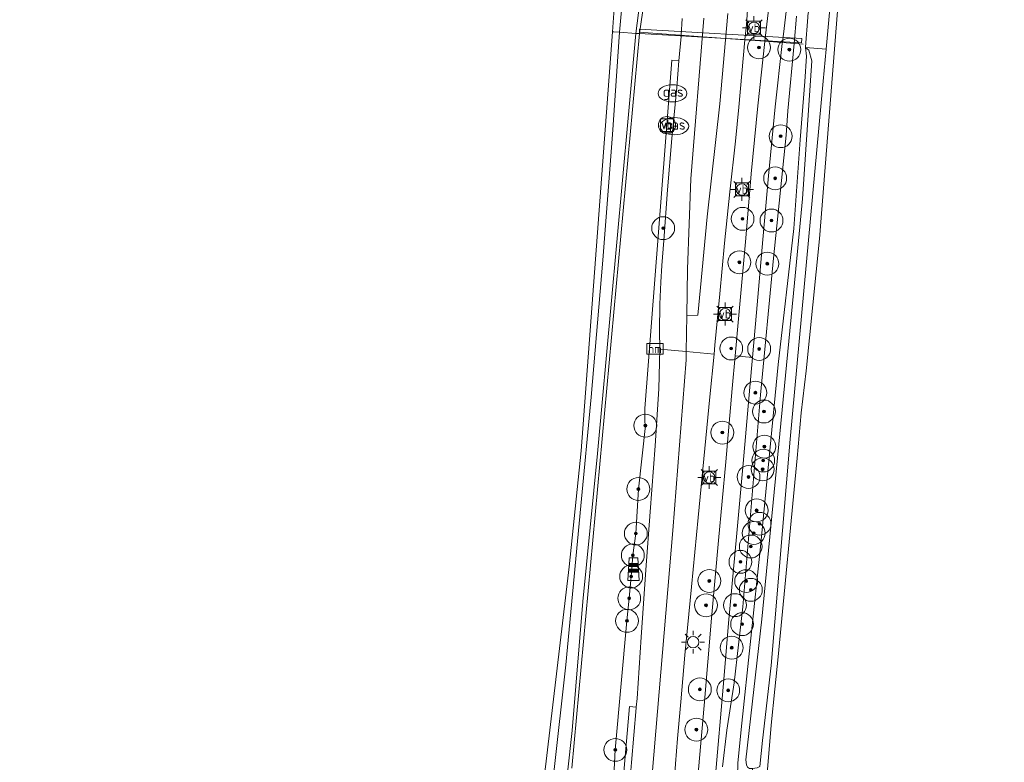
# Model space of a CAD drawing. Header units: metres. Extents: x 153919 to 160124, y 449312 to 452850.
# Tile 39 of 81: x 155938 to 156110, y 451610 to 451740. Entities that reach past the tile are written whole.
import ezdxf
from ezdxf.enums import TextEntityAlignment as Align

# ---------------------------------------------------------------- set-up
doc = ezdxf.new("R2010")
doc.units = ezdxf.units.M
for name, color, linetype, lineweight in [('B-WE-GR-BOOM-S', 90, 'Continuous', 25), ('B-WE-GR-GRAS-GV', 60, 'Continuous', 13), ('B-WE-GR-GROENVOORZIENING-GV', 80, 'Continuous', 18), ('B-WE-IE-MEUBILAIR_WEGMEUBILAIR-S', 7, 'Continuous', 25), ('B-WE-IE-MEUBILAIR_WEGMEUBILAIR_PAAL-S', 7, 'Continuous', 25), ('B-WE-KL-ET_LS_OV_LICHTMAST-S', 190, 'Continuous', 25), ('B-WE-KL-GAS_PUT-S', 30, 'Continuous', 25), ('B-WE-KW-KUNSTWERK_DUIKER-G', 170, 'Continuous', 18), ('B-WE-KW-KUNSTWERK_DUIKER-GV', 170, 'Continuous', 18), ('B-WE-OG-TOPOGRAFIE_WATER-GV', 130, 'Continuous', 18), ('B-WE-OG-TOPOGRAFIE_WATER_SLOOT-GV', 120, 'Continuous', 18), ('B-WE-VH-VERHARDING_GESLOTEN-GV', 252, 'Continuous', 18), ('B-WE-VH-VERHARDING_HALFVERHARDING-GV', 252, 'Continuous', 18)]:
    doc.layers.add(name, color=color, linetype=linetype, lineweight=lineweight)
doc.styles.add('NLCS-ISO', font='NLCS-ISO.ttf')

# ---------------------------------------------------------------- blocks, each defined once
blk = doc.blocks.new('SIE-WEG_VERKEERSBORD-SO')
at = {"color": 0, "linetype": 'ByBlock', "lineweight": 18}
blk.add_lwpolyline([(-1.125, -1.125), (1.125, -1.125), (1.125, 1.125), (-1.125, 1.125)], close=True, dxfattribs=at)
at = {"color": 0, "linetype": 'ByBlock', "lineweight": 18, "style": 'NLCS-ISO'}
blk.add_text('vb', height=1.5, dxfattribs=at).set_placement((0, 0), align=Align.MIDDLE_CENTER)
blk = doc.blocks.new('SKL-ET_OV_LICHTMAST-SO')
at = {"color": 0, "linetype": 'ByBlock', "lineweight": 18}
for points in [[(0, 2), (0, 1.25)], [(-1.25, 0), (-2, 0)], [(-1.41, 1.41), (-0.88, 0.88)], [(0.88, 0.88), (1.41, 1.41)], [(2, 0), (1.25, 0)], [(-1.41, -1.41), (-0.88, -0.88)], [(0, -1.25), (0, -2)], [(0.88, -0.88), (1.41, -1.41)]]:
    blk.add_lwpolyline(points, dxfattribs=at)
blk.add_circle((0, 0), 1, dxfattribs=at)
blk = doc.blocks.new('SIE-WEG_PAAL_VERKEERSBORD-SO')
at = {"color": 0, "linetype": 'ByBlock', "lineweight": 18}
blk.add_circle((0, 0), 1.5, dxfattribs=at)
at = {"color": 0, "linetype": 'ByBlock', "lineweight": 18, "style": 'NLCS-ISO'}
blk.add_text('vb', height=1.5, dxfattribs=at).set_placement((0, 0.13), align=Align.MIDDLE_CENTER)
blk = doc.blocks.new('SIE-WEG_PAAL_GRENSPAAL-SO')
at = {"linetype": 'ByBlock', "lineweight": 18}
h = blk.add_hatch(color=0, dxfattribs=at)
h.dxf.hatch_style = 1
h.paths.add_polyline_path([(0.90625, -0.5), (0.875, 0), (-0.875, 0), (-0.90625, -0.5)])
h.paths.add_polyline_path([(-0.8125, 1), (-0.84375, 0.5), (0.84375, 0.5), (0.8125, 1)])
at = {"color": 0, "linetype": 'ByBlock', "lineweight": 18}
blk.add_lwpolyline([(-1, -2), (1, -2), (0.75, 2), (-0.75, 2)], close=True, dxfattribs=at)
for points in [[(0.875, 0), (-0.875, 0)], [(0.84375, 0.5), (-0.84375, 0.5)], [(0.8125, 1), (-0.8125, 1)], [(0.90625, -0.5), (-0.90625, -0.5)]]:
    blk.add_lwpolyline(points, dxfattribs=at)
blk = doc.blocks.new('SIE-WEG_PAAL_HECTOMETERPAAL-SO')
at = {"color": 0, "linetype": 'ByBlock', "lineweight": 18}
blk.add_lwpolyline([(-1.44375, -0.94375), (1.44375, -0.94375), (1.44375, 0.94375), (-1.44375, 0.94375)], close=True, dxfattribs=at)
at = {"color": 0, "linetype": 'ByBlock', "lineweight": 18, "style": 'NLCS-ISO'}
blk.add_text('hm', height=1.5, dxfattribs=at).set_placement((0, 0), align=Align.MIDDLE_CENTER)
at = {"style": 'NLCS-ISO'}
blk.add_attdef('WAARDE', (2.13125, -1.69375), '', height=1.5, dxfattribs=at)
blk = doc.blocks.new('SKL-GAS_PUT-SO')
at = {"color": 0, "linetype": 'ByBlock', "lineweight": 18}
blk.add_ellipse((0, 0), major_axis=(2.5, 0), ratio=0.601255, dxfattribs=at)
at = {"color": 0, "linetype": 'ByBlock', "lineweight": 18, "style": 'NLCS-ISO'}
blk.add_text('gas', height=1.8, dxfattribs=at).set_placement((0.12, 0.3), align=Align.MIDDLE_CENTER)
blk = doc.blocks.new('SGR-BOOM_01-SO')
at = {"linetype": 'ByBlock', "lineweight": 18}
h = blk.add_hatch(color=0, dxfattribs=at)
h.dxf.hatch_style = 1
edge = h.paths.add_edge_path()
edge.add_arc((0, 0), 0.25, 0, 360)
at = {"color": 0, "linetype": 'ByBlock', "lineweight": 18}
for radius in [2, 0.25]:
    blk.add_circle((0, 0), radius, dxfattribs=at)

msp = doc.modelspace()

# ---------------------------------------------------------------- linework, layer by layer
at = {"layer": 'B-WE-GR-GRAS-GV', "flags": 128}
for points in [[(156029.35, 451606.962), (156033.749, 451644.4), (156035.888, 451664.701), (156041.327, 451737.99), (156041.934, 451746.17), (156042.069, 451747.991), (155984.938, 451775.782), (155970.884, 451781.186), (155963.135, 451784.165), (155960.139, 451785.317), (155937.846, 451794.233), (155917.216, 451804.29), (155884.66, 451819.962), (155880.879, 451821.616), (155879.628, 451822.163), (155879.51, 451821.04), (155869.668, 451727.718), (155865.53, 451688.485), (155864.948, 451675.306), (155864.741, 451670.626), (155861.618, 451607.156)], [(155931.116, 451805.689), (155947.529, 451797.964), (155962.185, 451790.698), (155977.729, 451783.391), (155990.156, 451776.408), (155993.062, 451775.092), (155997.271, 451773.544), (156005.551, 451769.384), (156014.728, 451764.659), (156021.873, 451761.593), (156027.83, 451758.777), (156036.77, 451754.635), (156037.61, 451754.193), (156040.457, 451752.808), (156044.413, 451750.882), (156046.166, 451749.584), (156046.705, 451748.833), (156047.109, 451747.485), (156046.871, 451743.345), (156046.06, 451737.653), (156034.207, 451609.159)], [(156111.336, 451769.366), (156103.593, 451770.277), (156094.205, 451771.286), (156088.242, 451772.012), (156085.293, 451771.757), (156083.154, 451770.093), (156082.166, 451768.271), (156082.245, 451766.394), (156082.222, 451764.064), (156081.444, 451757.712), (156080.705, 451748.764), (156080.693, 451741.597), (156077.548, 451701.764), (156075.212, 451678.663), (156074.322, 451671.336), (156073.672, 451663.379), (156070.347, 451628.677), (156069.734, 451623.007), (156069.104, 451616.684), (156068.417, 451608.273)], [(156041.496, 451606.64), (156041.838, 451612.381), (156043.878, 451634.95), (156044.269, 451638.893), (156044.609, 451642.714), (156044.9, 451646.413), (156045.427, 451650.222), (156045.867, 451658.005), (156047.094, 451669.098), (156046.997, 451669.691), (156046.985, 451672.098), (156051.725, 451733.045), (156052.972, 451732.921), (156053.333, 451737.159), (156053.345, 451737.379), (156053.507, 451740.282)]]:
    msp.add_lwpolyline(points, dxfattribs=at)
at = {"layer": 'B-WE-GR-GROENVOORZIENING-GV', "flags": 128}
for points in [[(156056.205, 451606.979), (156057.373, 451620.174), (156058.648, 451635.45), (156059.896, 451649), (156061.142, 451662.776), (156062.303, 451675.617), (156062.797, 451681.278), (156063.419, 451688.392), (156064.642, 451701.871), (156065.624, 451713.16), (156066.743, 451725.023), (156068.007, 451736.309), (156068.008, 451736.322), (156069.33, 451747.743)], [(156072.396, 451747.468), (156071.061, 451736.103)], [(156065.155, 451744.434), (156064.771, 451739.183), (156064.501, 451736.604), (156064.498, 451736.574), (156063.467, 451724.784), (156062.878, 451718.877), (156061.894, 451709.964), (156060.929, 451701.026), (156060.118, 451692.133), (156059.255, 451683.168), (156059.105, 451681.607), (156058.389, 451674.147), (156057.508, 451665.118), (156056.327, 451653.049), (156055.158, 451640.885), (156053.976, 451628.974), (156053.305, 451620.794), (156052.704, 451614.349), (156052.391, 451609.949)], [(156060.587, 451609.414), (156061.338, 451615.86), (156062.634, 451624.086), (156064.134, 451637.397), (156067.255, 451674.474), (156069.51, 451698.367), (156071.73, 451719.881), (156072.039, 451724.164), (156073.111, 451735.957), (156073.545, 451740.735)], [(156071.061, 451736.103), (156071.04, 451735.925), (156069.788, 451724.836), (156068.634, 451712.809), (156067.655, 451701.666), (156066.54, 451688.889), (156065.837, 451681.006), (156065.374, 451675.817), (156064.186, 451662.472), (156063.029, 451649.647), (156061.618, 451634.526), (156060.83, 451624.689), (156059.274, 451606.613)], [(156043.125, 451606.514), (156044.331, 451619.981), (156045.51, 451619.875), (156045.637, 451621.377), (156046.348, 451632.105), (156047.166, 451643.853), (156047.947, 451654.002), (156048.79, 451665.552), (156049.444, 451675.555), (156049.649, 451682.45), (156049.652, 451682.54), (156049.562, 451685.643), (156049.611, 451690.351), (156049.8, 451694.211), (156049.972, 451697.089), (156050.317, 451701.455), (156050.974, 451710.366), (156051.744, 451719.305), (156052.572, 451728.229), (156052.972, 451732.921), (156051.725, 451733.045), (156046.985, 451672.098), (156046.997, 451669.691), (156047.094, 451669.098), (156045.867, 451658.005), (156045.427, 451650.222), (156044.9, 451646.413), (156044.609, 451642.714), (156044.269, 451638.893), (156043.878, 451634.95), (156041.838, 451612.381), (156041.496, 451606.64)]]:
    msp.add_lwpolyline(points, dxfattribs=at)
at = {"layer": 'B-WE-KW-KUNSTWERK_DUIKER-G', "flags": 128}
for points in [[(156045.987, 451737.912), (156061.096, 451736.817), (156068.008, 451736.322)], [(156074.709, 451735.842), (156068.009, 451736.322)]]:
    msp.add_lwpolyline(points, dxfattribs=at)
at = {"layer": 'B-WE-KW-KUNSTWERK_DUIKER-GV', "flags": 128}
msp.add_lwpolyline([(156046.04, 451737.653), (156074.431, 451736.023), (156074.477, 451736.821), (156046.086, 451738.451)], close=True, dxfattribs=at)
at = {"layer": 'B-WE-OG-TOPOGRAFIE_WATER-GV', "flags": 128}
for points in [[(156082.282, 451773.437), (156081.828, 451773.225), (156080.546, 451771.75), (156079.09, 451769.494), (156078.514, 451768.266), (156078.241, 451766.217), (156078.009, 451764.731), (156077.235, 451759.78), (156077.195, 451753.646), (156076.568, 451746.654), (156075.522, 451740.811), (156075.502, 451740.544), (156075.118, 451735.305), (156075.126, 451735.219), (156078.711, 451734.93), (156080.148, 451750.309), (156081.717, 451765.912), (156082.055, 451770.133)], [(156075.126, 451735.219), (156075.707, 451734.762), (156076.214, 451732.892), (156074.586, 451708.788), (156073.159, 451694.056), (156067.465, 451635.234), (156064.653, 451610.618), (156064.764, 451609.76), (156064.957, 451609.334), (156065.327, 451609.136), (156065.826, 451609.101), (156065.853, 451609.099), (156066.668, 451609.227), (156067.098, 451609.485), (156067.613, 451614.034), (156069.123, 451627.166), (156072.419, 451666.732), (156075.605, 451701.559), (156078.191, 451729.36), (156078.711, 451734.93)]]:
    msp.add_lwpolyline(points, close=True, dxfattribs=at)
for points in [[(156043.131, 451744.306), (156042.564, 451737.902), (156045.402, 451737.7), (156046.187, 451743.63)], [(156033.451, 451608.385), (156034.278, 451615.758), (156036.128, 451638.346), (156038.738, 451664.235), (156041.083, 451690.359), (156044.082, 451722.853), (156045.402, 451737.7), (156042.564, 451737.902), (156041.369, 451720.027), (156039.658, 451698.038), (156037.631, 451674.082), (156035.785, 451655.044), (156033.193, 451627.286), (156031.081, 451608.404)]]:
    msp.add_lwpolyline(points, dxfattribs=at)
at = {"layer": 'B-WE-OG-TOPOGRAFIE_WATER_SLOOT-GV', "flags": 128}
for points in [[(156063.283, 451610.059), (156063.841, 451615.946), (156067.244, 451647.869), (156070.31, 451679.81), (156073.088, 451703.561), (156074.146, 451719.105), (156074.965, 451729.297), (156075.263, 451733.715), (156075.126, 451735.219), (156075.118, 451735.305), (156075.502, 451740.544), (156075.522, 451740.811), (156076.568, 451746.654), (156077.195, 451753.646), (156077.235, 451759.78), (156078.009, 451764.731), (156078.241, 451766.217), (156078.514, 451768.266), (156079.09, 451769.494), (156080.546, 451771.75), (156081.828, 451773.225), (156082.282, 451773.437)], [(156111.384, 451769.89), (156098.781, 451771.303), (156089.858, 451772.443), (156086.05, 451772.573), (156083.255, 451772.343), (156082.838, 451772.034), (156082.471, 451771.373), (156082.055, 451770.133), (156081.717, 451765.912), (156080.148, 451750.309), (156078.711, 451734.93), (156078.191, 451729.36), (156075.605, 451701.559), (156072.419, 451666.732), (156069.123, 451627.166), (156067.613, 451614.034), (156067.098, 451609.485)], [(156068.417, 451608.273), (156069.104, 451616.684), (156069.734, 451623.007), (156070.347, 451628.677), (156073.672, 451663.379), (156074.322, 451671.336), (156075.212, 451678.663), (156077.548, 451701.764), (156080.693, 451741.597), (156080.705, 451748.764), (156081.444, 451757.712), (156082.222, 451764.064), (156082.245, 451766.394), (156082.166, 451768.271), (156083.154, 451770.093), (156085.293, 451771.757), (156088.242, 451772.012), (156094.205, 451771.286), (156103.593, 451770.277), (156111.336, 451769.366)], [(156041.934, 451746.17), (156041.327, 451737.99), (156041.559, 451737.974), (156042.564, 451737.902), (156043.131, 451744.306)], [(156046.187, 451743.63), (156045.402, 451737.7), (156046.06, 451737.653), (156046.871, 451743.345)], [(156073.545, 451740.735), (156073.111, 451735.957), (156072.039, 451724.164), (156071.73, 451719.881), (156069.51, 451698.367), (156067.255, 451674.474), (156064.134, 451637.397), (156062.634, 451624.086), (156061.338, 451615.86), (156060.587, 451609.414)], [(156031.081, 451608.404), (156033.193, 451627.286), (156035.785, 451655.044), (156037.631, 451674.082), (156039.658, 451698.038), (156041.369, 451720.027), (156042.564, 451737.902), (156041.559, 451737.974), (156041.327, 451737.99), (156035.888, 451664.701), (156033.749, 451644.4), (156029.35, 451606.962)], [(156034.207, 451609.159), (156046.06, 451737.653), (156045.402, 451737.7), (156044.082, 451722.853), (156041.083, 451690.359), (156038.738, 451664.235), (156036.128, 451638.346), (156034.278, 451615.758), (156033.451, 451608.385)]]:
    msp.add_lwpolyline(points, dxfattribs=at)
msp.add_lwpolyline([(156065.492, 451605.611), (156065.826, 451609.101), (156065.327, 451609.136), (156064.957, 451609.334), (156064.764, 451609.76), (156064.653, 451610.618), (156067.465, 451635.234), (156073.159, 451694.056), (156074.586, 451708.788), (156076.214, 451732.892), (156075.707, 451734.762), (156075.126, 451735.219), (156075.263, 451733.715), (156074.965, 451729.297), (156074.146, 451719.105), (156073.088, 451703.561), (156070.31, 451679.81), (156067.244, 451647.869), (156063.841, 451615.946), (156063.283, 451610.059), (156063.195, 451607.768), (156063.12, 451605.801), (156065.195, 451605.635)], close=True, dxfattribs=at)
at = {"layer": 'B-WE-VH-VERHARDING_GESLOTEN-GV', "flags": 128}
for points in [[(156069.33, 451747.743), (156068.008, 451736.322), (156068.007, 451736.309), (156066.743, 451725.023), (156065.624, 451713.16), (156064.642, 451701.871), (156063.419, 451688.392), (156062.797, 451681.278), (156065.837, 451681.006), (156066.54, 451688.889), (156067.655, 451701.666), (156068.634, 451712.809), (156069.788, 451724.836), (156071.04, 451735.925), (156071.061, 451736.103), (156072.396, 451747.468)], [(156061.512, 451741.158), (156060.098, 451725.401), (156057.892, 451705.601), (156056.73, 451693.23), (156056.29, 451688.395), (156054.343, 451688.355), (156054.234, 451682.041), (156059.105, 451681.607), (156059.255, 451683.168), (156060.118, 451692.133), (156060.929, 451701.026), (156061.894, 451709.964), (156062.878, 451718.877), (156063.467, 451724.784), (156064.498, 451736.574), (156064.501, 451736.604), (156064.771, 451739.183), (156065.155, 451744.434)], [(156053.507, 451740.282), (156053.345, 451737.379), (156053.333, 451737.159), (156052.972, 451732.921), (156052.572, 451728.229), (156051.744, 451719.305), (156050.974, 451710.366), (156050.317, 451701.455), (156049.972, 451697.089), (156049.8, 451694.211), (156049.611, 451690.351), (156049.562, 451685.643), (156049.652, 451682.54), (156049.649, 451682.45), (156054.234, 451682.041), (156054.343, 451688.355), (156054.484, 451696.447), (156054.761, 451704.403), (156055.03, 451712.258), (156057.345, 451740.383)], [(156057.345, 451740.383), (156055.03, 451712.258), (156054.761, 451704.403), (156054.484, 451696.447), (156054.343, 451688.355), (156056.29, 451688.395), (156056.73, 451693.23), (156057.892, 451705.601), (156060.098, 451725.401), (156061.512, 451741.158)]]:
    msp.add_lwpolyline(points, dxfattribs=at)
for points in [[(156049.649, 451682.45), (156049.444, 451675.555), (156048.79, 451665.552), (156047.947, 451654.002), (156047.166, 451643.853), (156046.348, 451632.105), (156045.637, 451621.377), (156045.51, 451619.875), (156045.499, 451619.749), (156044.653, 451610.197), (156044.038, 451602.482), (156042.86, 451588.31), (156042.764, 451584.941), (156040.598, 451560.778), (156040.593, 451560.728), (156043.99, 451560.418), (156047.697, 451601.191), (156051.887, 451650.772), (156054.208, 451680.581), (156054.234, 451682.041)], [(156052.391, 451609.949), (156052.704, 451614.349), (156053.305, 451620.794), (156053.976, 451628.974), (156055.158, 451640.885), (156056.327, 451653.049), (156057.508, 451665.118), (156058.389, 451674.147), (156059.105, 451681.607), (156054.234, 451682.041), (156054.208, 451680.581), (156051.887, 451650.772), (156047.697, 451601.191), (156043.99, 451560.418), (156047.567, 451560.091), (156049.4, 451579.394), (156051.554, 451600.481), (156052.384, 451609.855)], [(156055.924, 451603.456), (156055.177, 451594.066), (156052.329, 451562.769), (156052.045, 451559.682), (156055.149, 451559.399), (156055.452, 451562.721), (156058.957, 451602.974), (156059.23, 451606.112), (156059.274, 451606.613), (156060.83, 451624.689), (156061.618, 451634.526), (156063.029, 451649.647), (156064.186, 451662.472), (156065.374, 451675.817), (156065.837, 451681.006), (156062.797, 451681.278), (156062.303, 451675.617), (156061.142, 451662.776), (156059.896, 451649), (156058.648, 451635.45), (156057.373, 451620.174), (156056.205, 451606.979), (156056.184, 451606.725)]]:
    msp.add_lwpolyline(points, close=True, dxfattribs=at)
at = {"layer": 'B-WE-VH-VERHARDING_HALFVERHARDING-GV', "flags": 128}
msp.add_lwpolyline([(156040.16, 451605.099), (156039.72, 451600.115), (156039.04, 451591.867), (156041.337, 451591.63), (156042.014, 451588.378), (156042.86, 451588.31), (156044.038, 451602.482), (156044.653, 451610.197), (156045.499, 451619.749), (156045.51, 451619.875), (156044.331, 451619.981), (156043.125, 451606.514), (156041.51, 451605.743), (156041.44, 451605.71)], close=True, dxfattribs=at)

# ---------------------------------------------------------------- block references
at = {"layer": 'B-WE-GR-BOOM-S'}
for p in [(156066.969, 451735.24), (156072.279, 451734.863), (156070.76, 451719.716), (156069.806, 451712.364), (156064.097, 451705.268), (156069.163, 451704.971), (156050.21, 451703.628), (156063.544, 451697.659), (156068.424, 451697.416), (156062.112, 451682.59), (156067.005, 451682.513), (156066.343, 451674.849), (156067.831, 451671.567), (156047.094, 451669.098), (156060.559, 451667.883), (156067.914, 451665.432), (156067.711, 451662.991), (156065.143, 451660.119), (156067.609, 451661.465), (156045.867, 451658.005), (156066.554, 451654.267), (156067.063, 451651.927), (156045.427, 451650.222), (156066.045, 451650.3), (156065.537, 451647.961), (156044.9, 451646.413), (156063.726, 451645.277), (156044.609, 451642.714), (156058.282, 451641.933), (156064.733, 451641.901), (156065.547, 451640.375), (156044.269, 451638.893), (156057.702, 451637.68), (156062.768, 451637.697), (156043.878, 451634.95), (156064.021, 451634.374), (156062.196, 451630.261), (156056.618, 451622.964), (156061.588, 451622.798), (156056.019, 451615.922), (156041.838, 451612.381)]:
    msp.add_blockref('SGR-BOOM_01-SO', p, dxfattribs=at)
at = {"layer": 'B-WE-IE-MEUBILAIR_WEGMEUBILAIR-S'}
for name, p in [('SIE-WEG_VERKEERSBORD-SO', (156066.096, 451738.685)), ('SIE-WEG_PAAL_VERKEERSBORD-SO', (156050.873, 451721.659)), ('SIE-WEG_VERKEERSBORD-SO', (156050.873, 451721.659)), ('SIE-WEG_VERKEERSBORD-SO', (156063.984, 451710.414)), ('SIE-WEG_VERKEERSBORD-SO', (156061.034, 451688.605)), ('SIE-WEG_VERKEERSBORD-SO', (156058.275, 451660.022)), ('SIE-WEG_PAAL_GRENSPAAL-SO', (156045.008, 451643.983))]:
    msp.add_blockref(name, p, dxfattribs=at)
at = {"layer": 'B-WE-IE-MEUBILAIR_WEGMEUBILAIR_PAAL-S'}
msp.add_blockref('SIE-WEG_PAAL_HECTOMETERPAAL-SO', (156048.79, 451682.527), dxfattribs=at)
at = {"layer": 'B-WE-KL-ET_LS_OV_LICHTMAST-S'}
for p in [(156066.096, 451738.685), (156063.984, 451710.414), (156061.034, 451688.605), (156058.275, 451660.022), (156055.439, 451631.225)]:
    msp.add_blockref('SKL-ET_OV_LICHTMAST-SO', p, dxfattribs=at)
at = {"layer": 'B-WE-KL-GAS_PUT-S'}
for p in [(156051.841, 451727.206), (156052.183, 451721.461)]:
    msp.add_blockref('SKL-GAS_PUT-SO', p, dxfattribs=at)

doc.saveas('drawing.dxf')
